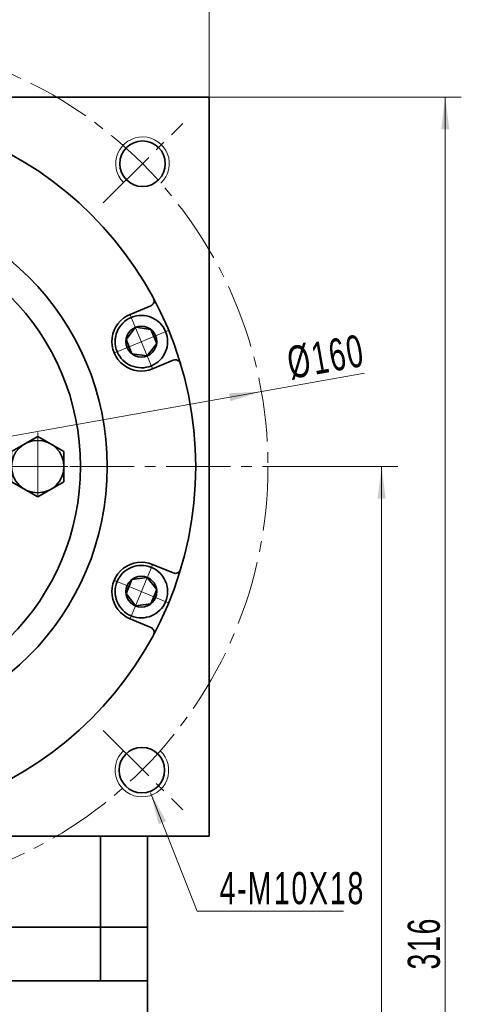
# Model space of a CAD drawing. Header units: millimetres. Extents: x 2326 to 3316, y -243 to 458.
# Tile 6 of 7: x 2971 to 3053, y 181 to 365. Entities that reach past the tile are written whole.
import ezdxf

# ---------------------------------------------------------------- set-up
doc = ezdxf.new("R2010")
doc.units = ezdxf.units.MM
doc.set_wipeout_variables(frame=1)
doc.linetypes.add('点画线', pattern=[18, 12, -2, 2, -2])
doc.layers.get('0').update_dxf_attribs({"lineweight": 35})
for name, color, linetype, lineweight in [('EB0', 7, 'Continuous', 35), ('中心线层', 1, '点画线', 18), ('尺寸线层', 3, 'Continuous', 18), ('粗实线层', 7, 'Continuous', 35)]:
    doc.layers.add(name, color=color, linetype=linetype, lineweight=lineweight)
doc.styles.add('标准', font='txt', dxfattribs={"width": 0.667})
doc.dimstyles.new('a4-1-1', dxfattribs={"dimtxt": 3, "dimasz": 3, "dimexe": 1.5, "dimexo": 0, "dimgap": 0.5, "dimtad": 1, "dimdec": 3, "dimdsep": 46, "dimtxsty": '标准', "dimblk": '_CAXARROW', "dimcen": 0, "dimdle": 6, "dimazin": 2, "dimtfac": 0.707107, "dimtdec": 3, "dimtix": 1, "dimtmove": 2, "dimatfit": 3, "dimfxl": 0, "dimfrac": 2, "dimtolj": 1, "dimarcsym": 0})

# ---------------------------------------------------------------- blocks, each defined once
blk = doc.blocks.new('*X3')
at = {"layer": '尺寸线层', "linetype": 'Continuous'}
for points in [[(2868.08, 372.63), (2874.08, 373.38), (2874.08, 371.88)], [(3006.08, 372.63), (3000.08, 373.38), (3000.08, 371.88)]]:
    blk.add_hatch(color=0, dxfattribs=at).paths.add_polyline_path(points, flags=0)
at = {"layer": '尺寸线层', "color": 0, "linetype": 'Continuous'}
for p, q in [((2868.08, 348.46), (2868.08, 375.63)), ((3006.08, 348.46), (3006.08, 375.63)), ((2868.08, 372.63), (3006.08, 372.63))]:
    blk.add_line(p, q, dxfattribs=at)
at = {"layer": '尺寸线层', "color": 0, "insert": (2937.08, 376.6), "char_height": 6, "width": 15.558, "attachment_point": 5, "line_spacing_factor": 1.15057, "style": '标准'}
blk.add_mtext('\\T1.1;138', dxfattribs=at)
blk = doc.blocks.new('_CAXARROW')
blk.add_hatch(color=0).paths.add_polyline_path([(0, 0), (-1, 0.125), (-1, -0.125)], flags=0)
blk = doc.blocks.new('*X14')
at = {"layer": '尺寸线层', "linetype": 'Continuous'}
for points in [[(3015.84, 295.73), (3010.07, 293.94), (3009.8, 295.41)], [(2858.31, 267.71), (2864.35, 268.02), (2864.09, 269.49)]]:
    blk.add_hatch(color=0, dxfattribs=at).paths.add_polyline_path(points, flags=0)
at = {"layer": '尺寸线层', "color": 0, "linetype": 'Continuous'}
blk.add_line((3035.1, 299.15), (2858.31, 267.71), dxfattribs=at)
at = {"layer": '尺寸线层', "color": 0, "insert": (3027.91, 302.17), "char_height": 6, "width": 26.1925, "attachment_point": 5, "rotation": 10.0864, "line_spacing_factor": 1.15057, "style": '标准'}
blk.add_mtext('\\T1.1;%%C160', dxfattribs=at)
blk = doc.blocks.new('*X18')
at = {"layer": '尺寸线层', "linetype": 'Continuous'}
blk.add_hatch(color=0, dxfattribs=at).paths.add_polyline_path([(-9.87, 22.08), (-6.98, 16.77), (-8.38, 16.22)], flags=0)
at = {"layer": '尺寸线层', "color": 0, "linetype": 'Continuous'}
blk.add_line((-9.87, 22.08), (-1.21, 0), dxfattribs=at)
at = {"layer": '尺寸线层', "color": 0}
for p, q in [((-1.21, 0), (0, 0)), ((0, 0), (26.16, 0)), ((0, 0), (0, 0))]:
    blk.add_line(p, q, dxfattribs=at)
at = {"layer": '尺寸线层', "color": 0, "insert": (3, 1.2), "char_height": 6, "width": 46.3194, "attachment_point": 7, "line_spacing_factor": 1.15057, "style": '标准'}
blk.add_mtext('\\T1.1;4-M10X18', dxfattribs=at)
blk = doc.blocks.new('*X19')
at = {"layer": '尺寸线层', "linetype": 'Continuous'}
for points in [[(3038.31, 281.72), (3039.06, 275.72), (3037.56, 275.72)], [(3038.31, 34.72), (3039.06, 40.72), (3037.56, 40.72)]]:
    blk.add_hatch(color=0, dxfattribs=at).paths.add_polyline_path(points, flags=0)
at = {"layer": '尺寸线层', "color": 0, "linetype": 'Continuous'}
for p, q in [((3020.08, 281.72), (3041.31, 281.72)), ((3038.31, 281.72), (3038.31, 34.72)), ((3002.08, 34.72), (3041.31, 34.72))]:
    blk.add_line(p, q, dxfattribs=at)
at = {"layer": '尺寸线层', "color": 0, "insert": (3034.35, 158.22), "char_height": 6, "width": 15.8609, "attachment_point": 5, "rotation": 90, "line_spacing_factor": 1.15057, "style": '标准'}
blk.add_mtext('\\T1.1;247', dxfattribs=at)
blk = doc.blocks.new('*X20')
at = {"layer": '尺寸线层', "linetype": 'Continuous'}
for points in [[(3050.19, 350.72), (3049.44, 344.72), (3050.94, 344.72)], [(3050.19, 34.72), (3049.44, 40.72), (3050.94, 40.72)]]:
    blk.add_hatch(color=0, dxfattribs=at).paths.add_polyline_path(points, flags=0)
at = {"layer": '尺寸线层', "color": 0, "linetype": 'Continuous'}
for p, q in [((3006.08, 350.72), (3053.19, 350.72)), ((3050.19, 34.72), (3050.19, 350.72)), ((3002.08, 34.72), (3053.19, 34.72))]:
    blk.add_line(p, q, dxfattribs=at)
at = {"layer": '尺寸线层', "color": 0, "insert": (3046.22, 192.72), "char_height": 6, "width": 15.4283, "attachment_point": 5, "rotation": 90, "line_spacing_factor": 1.15057, "style": '标准'}
blk.add_mtext('\\T1.1;316', dxfattribs=at)
blk = doc.blocks.new('*X22')
at = {"layer": '中心线层', "linetype": '点画线', "lineweight": 18}
for p, q in [((0, -5.64), (0, 5.64)), ((-5.64, 0), (5.64, 0))]:
    blk.add_line(p, q, dxfattribs=at)
at = {"layer": '粗实线层'}
for p, q in [((-2.89, 0), (-1.44, 2.5)), ((-1.44, 2.5), (1.44, 2.5)), ((2.89, 0), (1.44, 2.5)), ((2.89, 0), (1.44, 2.5)), ((-2.89, 0), (-1.44, -2.5)), ((2.89, 0), (1.44, -2.5)), ((-1.44, -2.5), (1.44, -2.5))]:
    blk.add_line(p, q, dxfattribs=at)
blk.add_circle((0, 0), 2.89, dxfattribs=at)
for start, end in [(0, 180), (180, 360)]:
    blk.add_arc((0, 0), 4.89, start, end, dxfattribs=at)
blk = doc.blocks.new('*X24')
at = {"layer": '中心线层', "linetype": '点画线', "lineweight": 18}
for p, q in [((0, -6.4), (0, 6.4)), ((6.4, 0), (-6.4, 0))]:
    blk.add_line(p, q, dxfattribs=at)
at = {"layer": '粗实线层'}
for p, q in [((0, 5.65), (-4.89, 2.82)), ((4.89, 2.82), (0, 5.65)), ((-4.89, 2.82), (-4.89, -2.82)), ((4.89, 2.82), (4.89, -2.82)), ((-4.89, -2.82), (0, -5.65)), ((0, -5.65), (4.89, -2.82))]:
    blk.add_line(p, q, dxfattribs=at)
blk.add_circle((0, 0), 4.89, dxfattribs=at)
blk = doc.blocks.new('435GGHH_1')
at = {"layer": '粗实线层'}
for radius in [28, 25]:
    blk.add_circle((0, 0), radius, dxfattribs=at)
blk.add_wipeout([(-32.11, 0), (-32.11, 0.9), (-32.11, 0.9), (-32.11, 2.82), (-32.11, 2.82), (-34.56, 4.23), (-34.56, 4.23), (-37, 5.65), (-37, 5.65), (-39.45, 4.23), (-39.45, 4.23), (-41.89, 2.82), (-41.89, 2.82), (-41.89, 0.9), (-41.89, 0.9), (-41.89, 0), (-41.89, 0), (-41.89, -2.82), (-41.89, -2.82), (-39.45, -4.23), (-39.45, -4.23), (-37, -5.65), (-37, -5.65), (-34.56, -4.23), (-34.56, -4.23), (-32.11, -2.82), (-32.11, -2.82)]).dxf.layer = '粗实线层'
blk.add_circle((0, 0), 45, dxfattribs=at)
blk.add_blockref('*X24', (-37, 0), dxfattribs=at)
for points in [[(0, 32.11), (0.9, 32.11), (0.9, 32.11), (2.82, 32.11), (2.82, 32.11), (4.23, 34.55), (4.23, 34.55), (5.65, 37), (5.65, 37), (4.23, 39.44), (4.23, 39.44), (2.82, 41.89), (2.82, 41.89), (0.9, 41.89), (0.9, 41.89), (0, 41.89), (0, 41.89), (-2.82, 41.89), (-2.82, 41.89), (-4.23, 39.44), (-4.23, 39.44), (-5.65, 37), (-5.65, 37), (-4.23, 34.55), (-4.23, 34.55), (-2.82, 32.11), (-2.82, 32.11)], [(-22.71, 22.71), (-22.07, 23.34), (-22.07, 23.34), (-20.71, 24.7), (-20.71, 24.7), (-21.44, 27.43), (-21.44, 27.43), (-22.17, 30.16), (-22.17, 30.16), (-24.9, 30.89), (-24.9, 30.89), (-27.62, 31.62), (-27.62, 31.62), (-28.98, 30.26), (-28.98, 30.26), (-29.62, 29.62), (-29.62, 29.62), (-31.62, 27.62), (-31.62, 27.62), (-30.89, 24.9), (-30.89, 24.9), (-30.16, 22.17), (-30.16, 22.17), (-27.43, 21.44), (-27.43, 21.44), (-24.7, 20.71), (-24.7, 20.71)], [(22.71, 22.71), (23.34, 22.07), (23.34, 22.07), (24.7, 20.71), (24.7, 20.71), (27.43, 21.44), (27.43, 21.44), (30.16, 22.17), (30.16, 22.17), (30.89, 24.9), (30.89, 24.9), (31.62, 27.62), (31.62, 27.62), (30.26, 28.98), (30.26, 28.98), (29.62, 29.62), (29.62, 29.62), (27.62, 31.62), (27.62, 31.62), (24.9, 30.89), (24.9, 30.89), (22.17, 30.16), (22.17, 30.16), (21.44, 27.43), (21.44, 27.43), (20.71, 24.7), (20.71, 24.7)], [(32.11, 0), (32.11, -0.9), (32.11, -0.9), (32.11, -2.82), (32.11, -2.82), (34.55, -4.23), (34.55, -4.23), (37, -5.65), (37, -5.65), (39.44, -4.23), (39.44, -4.23), (41.89, -2.82), (41.89, -2.82), (41.89, -0.9), (41.89, -0.9), (41.89, 0), (41.89, 0), (41.89, 2.82), (41.89, 2.82), (39.44, 4.23), (39.44, 4.23), (37, 5.65), (37, 5.65), (34.55, 4.23), (34.55, 4.23), (32.11, 2.82), (32.11, 2.82)], [(-22.71, -22.71), (-23.34, -22.07), (-23.34, -22.07), (-24.7, -20.71), (-24.7, -20.71), (-27.43, -21.44), (-27.43, -21.44), (-30.16, -22.17), (-30.16, -22.17), (-30.89, -24.9), (-30.89, -24.9), (-31.62, -27.62), (-31.62, -27.62), (-30.26, -28.98), (-30.26, -28.98), (-29.62, -29.62), (-29.62, -29.62), (-27.62, -31.62), (-27.62, -31.62), (-24.9, -30.89), (-24.9, -30.89), (-22.17, -30.16), (-22.17, -30.16), (-21.44, -27.43), (-21.44, -27.43), (-20.71, -24.7), (-20.71, -24.7)], [(22.71, -22.71), (22.07, -23.34), (22.07, -23.34), (20.71, -24.7), (20.71, -24.7), (21.44, -27.43), (21.44, -27.43), (22.17, -30.16), (22.17, -30.16), (24.9, -30.89), (24.9, -30.89), (27.62, -31.62), (27.62, -31.62), (28.98, -30.26), (28.98, -30.26), (29.62, -29.62), (29.62, -29.62), (31.62, -27.62), (31.62, -27.62), (30.89, -24.9), (30.89, -24.9), (30.16, -22.17), (30.16, -22.17), (27.43, -21.44), (27.43, -21.44), (24.7, -20.71), (24.7, -20.71)], [(0, -32.11), (-0.9, -32.11), (-0.9, -32.11), (-2.82, -32.11), (-2.82, -32.11), (-4.23, -34.56), (-4.23, -34.56), (-5.65, -37), (-5.65, -37), (-4.23, -39.45), (-4.23, -39.45), (-2.82, -41.89), (-2.82, -41.89), (-0.9, -41.89), (-0.9, -41.89), (0, -41.89), (0, -41.89), (2.82, -41.89), (2.82, -41.89), (4.23, -39.45), (4.23, -39.45), (5.65, -37), (5.65, -37), (4.23, -34.56), (4.23, -34.56), (2.82, -32.11), (2.82, -32.11)]]:
    blk.add_wipeout(points).dxf.layer = '粗实线层'
for p, rotation in [((0, 37), 270), ((-26.16, 26.16), 315.0000000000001), ((26.16, 26.16), 225.0000000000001), ((37, 0), 180), ((-26.16, -26.16), 45.00000000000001), ((26.16, -26.16), 135.0000000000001), ((0, -37), 90)]:
    blk.add_blockref('*X24', p, dxfattribs=dict(at, rotation=rotation))

msp = doc.modelspace()

# ---------------------------------------------------------------- linework, layer by layer
at = {"color": 7, "linetype": 'Continuous', "lineweight": 15}
for centre, start, end in [((2993.6569, 338.2751), 313.199268, 224.840844), ((2993.5389, 225.0399), 133.249021, 46.681365)]:
    msp.add_arc(centre, 5, start, end, dxfattribs=at)
at = {"layer": 'EB0'}
for p, q in [((2994.5785, 195.7163), (2879.5785, 195.7163)), ((2994.5785, 195.7163), (2994.5785, 160.0618)), ((2994.5785, 185.7163), (2879.5785, 185.7163))]:
    msp.add_line(p, q, dxfattribs=at)
at = {"layer": '中心线层'}
for p, q in [((2986.3189, 330.9567), (3001.1753, 345.8131)), ((2854.0785, 281.7163), (3020.0785, 281.7163)), ((2986.3189, 232.476), (3001.1753, 217.6196))]:
    msp.add_line(p, q, dxfattribs=at)
msp.add_circle((2937.0785, 281.7163), 80, dxfattribs=at)
at = {"layer": '粗实线层'}
for p, q in [((3006.0785, 350.7163), (2868.0785, 350.7163)), ((3006.0785, 212.7163), (3006.0785, 350.7163)), ((2991.3304, 310.1414), (2995.1892, 311.7397)), ((2995.5399, 299.9787), (2999.3987, 301.577)), ((2995.5399, 263.454), (2999.3987, 261.8556)), ((2991.3304, 253.2913), (2995.1892, 251.693)), ((2868.0785, 212.7163), (3006.0785, 212.7163)), ((2985.8129, 195.7163), (2985.8129, 212.7163)), ((2994.5785, 195.7163), (2994.5785, 212.7163)), ((2985.8129, 195.7163), (2985.8129, 185.7163))]:
    msp.add_line(p, q, dxfattribs=at)
for centre, radius in [((2937.0785, 281.7163), 66.5), ((2993.6569, 338.2751), 4.25), ((2937.0785, 281.7163), 50), ((2993.5389, 225.0399), 4.25)]:
    msp.add_circle(centre, radius, dxfattribs=at)
for centre, radius, start, end in [((2994.8065, 312.6636), 1, 292.49997, 28.195285), ((2993.4352, 305.06), 5.5, 112.5, 292.5), ((2999.7814, 300.6532), 1, 16.804715, 112.50003), ((2993.4352, 258.3726), 5.5, 67.5, 247.5), ((2999.7814, 262.7795), 1, 247.49997, 343.195285), ((2994.8065, 250.7691), 1, 331.804715, 67.50003)]:
    msp.add_arc(centre, radius, start, end, dxfattribs=at)

# ---------------------------------------------------------------- block references
at = {"layer": '尺寸线层'}
msp.add_blockref('*X18', (3005.0417, 198.7347), dxfattribs=at)

# ---------------------------------------------------------------- dimensions: what is measured, and where the dimension line sits
dim = msp.add_linear_dim(base=(3006.0785, 372.634), p1=(2868.0785, 348.4621), p2=(3006.0785, 348.4621), dimstyle='a4-1-1', override={"dimsah": 1, "dimtfill": 1, "dimtzin": 8}, dxfattribs=at)
dim.commit()
dim.dimension.update_dxf_attribs({"geometry": '*X3', "text_midpoint": (2937.0785, 376.6015)})
for base, p1, p2, angle, picture, middle in [((3050.1866, 350.7163), (3002.0831, 34.7163), (3006.0785, 350.7163), 90, '*X20', (3046.219, 192.7163)), ((3038.3141, 34.7163), (3020.0785, 281.7163), (3002.0831, 34.7163), 270, '*X19', (3034.3466, 158.2163))]:
    dim = msp.add_linear_dim(base=base, p1=p1, p2=p2, angle=angle, dimstyle='a4-1-1', override={"dimsah": 1, "dimtfill": 1, "dimtzin": 8}, dxfattribs=at)
    dim.commit()
    dim.dimension.update_dxf_attribs({"geometry": picture, "text_midpoint": middle})
dim = msp.add_diameter_dim_2p(p1=(2858.3149, 267.7057), p2=(3015.8421, 295.727), dimstyle='a4-1-1', override={"dimpost": '%%C<>', "dimsah": 1, "dimtfill": 1, "dimtzin": 8}, dxfattribs=at)
dim.commit()
dim.dimension.update_dxf_attribs({"geometry": '*X14', "text_midpoint": (3028.6497, 298.0052), "dimtype": 163})

# ---------------------------------------------------------------- next in the draw order: block references
at = {"layer": '粗实线层'}
msp.add_blockref('435GGHH_1', (2937.0785, 281.7163), dxfattribs=at)

# ---------------------------------------------------------------- next in the draw order: wipeouts: each hides what was drawn before it
for points in [[(2995.3065, 300.5422), (2995.3318, 300.5528), (2995.3571, 300.5636), (2995.3824, 300.5744), (2995.4075, 300.5854), (2995.4327, 300.5966), (2995.4577, 300.6079), (2995.4827, 300.6193), (2995.5076, 300.6309), (2995.5325, 300.6426), (2995.5572, 300.6545), (2995.582, 300.6665), (2995.6066, 300.6786), (2995.6312, 300.6909), (2995.6557, 300.7033), (2995.6802, 300.7158), (2995.7045, 300.7285), (2995.7288, 300.7413), (2995.7531, 300.7543), (2995.7772, 300.7674), (2995.8013, 300.7806), (2995.8253, 300.794), (2995.8493, 300.8075), (2995.8731, 300.8211), (2995.8969, 300.8349), (2995.9206, 300.8488), (2995.9442, 300.8628), (2995.9678, 300.877), (2995.9912, 300.8912), (2996.0146, 300.9057), (2996.0379, 300.9202), (2996.0379, 300.9202), (2996.2285, 301.0464), (2996.413, 301.1813), (2996.591, 301.3246), (2996.762, 301.4762), (2996.9259, 301.6355), (2997.0821, 301.8024), (2997.2303, 301.9763), (2997.3702, 302.157), (2997.5016, 302.344), (2997.624, 302.537), (2997.7373, 302.7355), (2997.8412, 302.939), (2997.9355, 303.1472), (2998.02, 303.3596), (2998.0944, 303.5757), (2998.1587, 303.795), (2998.2126, 304.0171), (2998.2562, 304.2414), (2998.2891, 304.4676), (2998.3115, 304.695), (2998.3232, 304.9233), (2998.3243, 305.1518), (2998.3147, 305.3801), (2998.2944, 305.6078), (2998.2635, 305.8342), (2998.222, 306.059), (2998.1701, 306.2816), (2998.1079, 306.5015), (2998.0354, 306.7182), (2997.9529, 306.9313), (2997.9529, 306.9313), (2997.8606, 307.1404), (2997.7585, 307.3449), (2997.647, 307.5444), (2997.5264, 307.7385), (2997.3967, 307.9267), (2997.2585, 308.1087), (2997.1119, 308.284), (2996.9572, 308.4523), (2996.7949, 308.6131), (2996.6252, 308.7662), (2996.4485, 308.9112), (2996.2653, 309.0478), (2996.0759, 309.1757), (2995.8807, 309.2946), (2995.6802, 309.4042), (2995.4747, 309.5044), (2995.2648, 309.5948), (2995.051, 309.6753), (2994.8336, 309.7458), (2994.6131, 309.806), (2994.3901, 309.8559), (2994.1649, 309.8953), (2993.9382, 309.9241), (2993.7104, 309.9423), (2993.482, 309.9498), (2993.2535, 309.9466), (2993.0253, 309.9328), (2992.7981, 309.9083), (2992.5723, 309.8733), (2992.3483, 309.8277), (2992.3483, 309.8277), (2992.3215, 309.8215), (2992.2948, 309.8152), (2992.2681, 309.8087), (2992.2414, 309.8021), (2992.2148, 309.7953), (2992.1882, 309.7884), (2992.1617, 309.7813), (2992.1352, 309.7741), (2992.1087, 309.7667), (2992.0823, 309.7591), (2992.0559, 309.7515), (2992.0296, 309.7436), (2992.0033, 309.7357), (2991.977, 309.7276), (2991.9508, 309.7193), (2991.9246, 309.7109), (2991.8985, 309.7023), (2991.8725, 309.6936), (2991.8465, 309.6848), (2991.8205, 309.6758), (2991.7946, 309.6666), (2991.7687, 309.6573), (2991.7429, 309.6479), (2991.7172, 309.6383), (2991.6915, 309.6286), (2991.6658, 309.6187), (2991.6403, 309.6087), (2991.6147, 309.5985), (2991.5893, 309.5882), (2991.5638, 309.5778), (2991.5638, 309.5778), (2991.33, 309.4737), (2991.1019, 309.3574), (2990.8801, 309.2294), (2990.6654, 309.09), (2990.4583, 308.9395), (2990.2594, 308.7784), (2990.0691, 308.6071), (2989.8881, 308.4261), (2989.7168, 308.2358), (2989.5557, 308.0369), (2989.4052, 307.8297), (2989.2657, 307.615), (2989.1377, 307.3933), (2989.0215, 307.1652), (2988.9174, 306.9313), (2988.8256, 306.6923), (2988.7465, 306.4489), (2988.6803, 306.2016), (2988.627, 305.9512), (2988.587, 305.6983), (2988.5602, 305.4437), (2988.5468, 305.188), (2988.5468, 304.932), (2988.5602, 304.6764), (2988.587, 304.4217), (2988.627, 304.1689), (2988.6803, 303.9185), (2988.7465, 303.6712), (2988.8256, 303.4277), (2988.9174, 303.1887), (2988.9174, 303.1887), (2989.0215, 302.9548), (2989.1377, 302.7267), (2989.2657, 302.505), (2989.4052, 302.2903), (2989.5557, 302.0832), (2989.7168, 301.8842), (2989.8881, 301.694), (2990.0691, 301.5129), (2990.2594, 301.3416), (2990.4583, 301.1805), (2990.6654, 301.03), (2990.8801, 300.8906), (2991.1019, 300.7626), (2991.33, 300.6464), (2991.5638, 300.5422), (2991.8028, 300.4505), (2992.0463, 300.3714), (2992.2936, 300.3051), (2992.544, 300.2519), (2992.7969, 300.2119), (2993.0515, 300.1851), (2993.3072, 300.1717), (2993.5632, 300.1717), (2993.8188, 300.1851), (2994.0734, 300.2119), (2994.3263, 300.2519), (2994.5767, 300.3051), (2994.824, 300.3714), (2995.0675, 300.4505)], [(2991.5638, 253.8549), (2991.5893, 253.8444), (2991.6147, 253.8341), (2991.6403, 253.824), (2991.6658, 253.814), (2991.6915, 253.8041), (2991.7172, 253.7944), (2991.7429, 253.7848), (2991.7687, 253.7753), (2991.7946, 253.7661), (2991.8205, 253.7569), (2991.8465, 253.7479), (2991.8725, 253.7391), (2991.8985, 253.7303), (2991.9246, 253.7218), (2991.9508, 253.7134), (2991.977, 253.7051), (2992.0033, 253.697), (2992.0296, 253.689), (2992.0559, 253.6812), (2992.0823, 253.6735), (2992.1087, 253.666), (2992.1352, 253.6586), (2992.1617, 253.6514), (2992.1882, 253.6443), (2992.2148, 253.6374), (2992.2414, 253.6306), (2992.2681, 253.6239), (2992.2948, 253.6175), (2992.3215, 253.6111), (2992.3483, 253.605), (2992.3483, 253.605), (2992.5723, 253.5594), (2992.7981, 253.5243), (2993.0253, 253.4998), (2993.2535, 253.486), (2993.482, 253.4829), (2993.7104, 253.4904), (2993.9382, 253.5086), (2994.1649, 253.5374), (2994.3901, 253.5768), (2994.6131, 253.6266), (2994.8336, 253.6869), (2995.051, 253.7573), (2995.2648, 253.8378), (2995.4747, 253.9283), (2995.6802, 254.0284), (2995.8807, 254.1381), (2996.0759, 254.257), (2996.2653, 254.3849), (2996.4485, 254.5214), (2996.6252, 254.6664), (2996.7949, 254.8195), (2996.9572, 254.9804), (2997.1119, 255.1487), (2997.2585, 255.324), (2997.3967, 255.506), (2997.5264, 255.6942), (2997.647, 255.8883), (2997.7585, 256.0878), (2997.8606, 256.2923), (2997.9529, 256.5013), (2997.9529, 256.5013), (2998.0354, 256.7145), (2998.1079, 256.9312), (2998.1701, 257.1511), (2998.222, 257.3737), (2998.2635, 257.5984), (2998.2944, 257.8249), (2998.3147, 258.0525), (2998.3243, 258.2809), (2998.3232, 258.5094), (2998.3115, 258.7376), (2998.2891, 258.9651), (2998.2562, 259.1912), (2998.2126, 259.4156), (2998.1587, 259.6377), (2998.0944, 259.857), (2998.02, 260.0731), (2997.9355, 260.2854), (2997.8412, 260.4936), (2997.7373, 260.6972), (2997.624, 260.8957), (2997.5016, 261.0886), (2997.3702, 261.2756), (2997.2303, 261.4563), (2997.0821, 261.6303), (2996.9259, 261.7971), (2996.762, 261.9565), (2996.591, 262.108), (2996.413, 262.2514), (2996.2285, 262.3863), (2996.0379, 262.5124), (2996.0379, 262.5124), (2996.0146, 262.527), (2995.9912, 262.5414), (2995.9678, 262.5557), (2995.9442, 262.5699), (2995.9206, 262.5839), (2995.8969, 262.5978), (2995.8731, 262.6116), (2995.8493, 262.6252), (2995.8253, 262.6387), (2995.8013, 262.6521), (2995.7772, 262.6653), (2995.7531, 262.6784), (2995.7288, 262.6913), (2995.7045, 262.7042), (2995.6802, 262.7168), (2995.6557, 262.7294), (2995.6312, 262.7418), (2995.6066, 262.7541), (2995.582, 262.7662), (2995.5572, 262.7782), (2995.5325, 262.79), (2995.5076, 262.8018), (2995.4827, 262.8133), (2995.4577, 262.8248), (2995.4327, 262.8361), (2995.4075, 262.8472), (2995.3824, 262.8582), (2995.3571, 262.8691), (2995.3318, 262.8798), (2995.3065, 262.8904), (2995.3065, 262.8904), (2995.0675, 262.9822), (2994.824, 263.0613), (2994.5767, 263.1275), (2994.3263, 263.1808), (2994.0734, 263.2208), (2993.8188, 263.2476), (2993.5632, 263.261), (2993.3072, 263.261), (2993.0515, 263.2476), (2992.7969, 263.2208), (2992.544, 263.1808), (2992.2936, 263.1275), (2992.0463, 263.0613), (2991.8028, 262.9822), (2991.5638, 262.8904), (2991.33, 262.7863), (2991.1019, 262.6701), (2990.8801, 262.5421), (2990.6654, 262.4026), (2990.4583, 262.2521), (2990.2594, 262.091), (2990.0691, 261.9197), (2989.8881, 261.7387), (2989.7168, 261.5484), (2989.5557, 261.3495), (2989.4052, 261.1424), (2989.2657, 260.9277), (2989.1377, 260.7059), (2989.0215, 260.4778), (2988.9174, 260.244), (2988.9174, 260.244), (2988.8256, 260.005), (2988.7465, 259.7615), (2988.6803, 259.5142), (2988.627, 259.2638), (2988.587, 259.0109), (2988.5602, 258.7563), (2988.5468, 258.5006), (2988.5468, 258.2446), (2988.5602, 257.989), (2988.587, 257.7344), (2988.627, 257.4815), (2988.6803, 257.2311), (2988.7465, 256.9838), (2988.8256, 256.7403), (2988.9174, 256.5013), (2989.0215, 256.2674), (2989.1377, 256.0393), (2989.2657, 255.8176), (2989.4052, 255.6029), (2989.5557, 255.3958), (2989.7168, 255.1968), (2989.8881, 255.0066), (2990.0691, 254.8256), (2990.2594, 254.6543), (2990.4583, 254.4931), (2990.6654, 254.3427), (2990.8801, 254.2032), (2991.1019, 254.0752), (2991.33, 253.959)]]:
    msp.add_wipeout(points).dxf.layer = '粗实线层'

# ---------------------------------------------------------------- next in the draw order: block references
for p, rotation in [((2993.4352, 305.06), 292.5000000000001), ((2993.4352, 258.3726), 247.5000000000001)]:
    msp.add_blockref('*X22', p, dxfattribs=dict(at, rotation=rotation))

doc.saveas('drawing.dxf')
